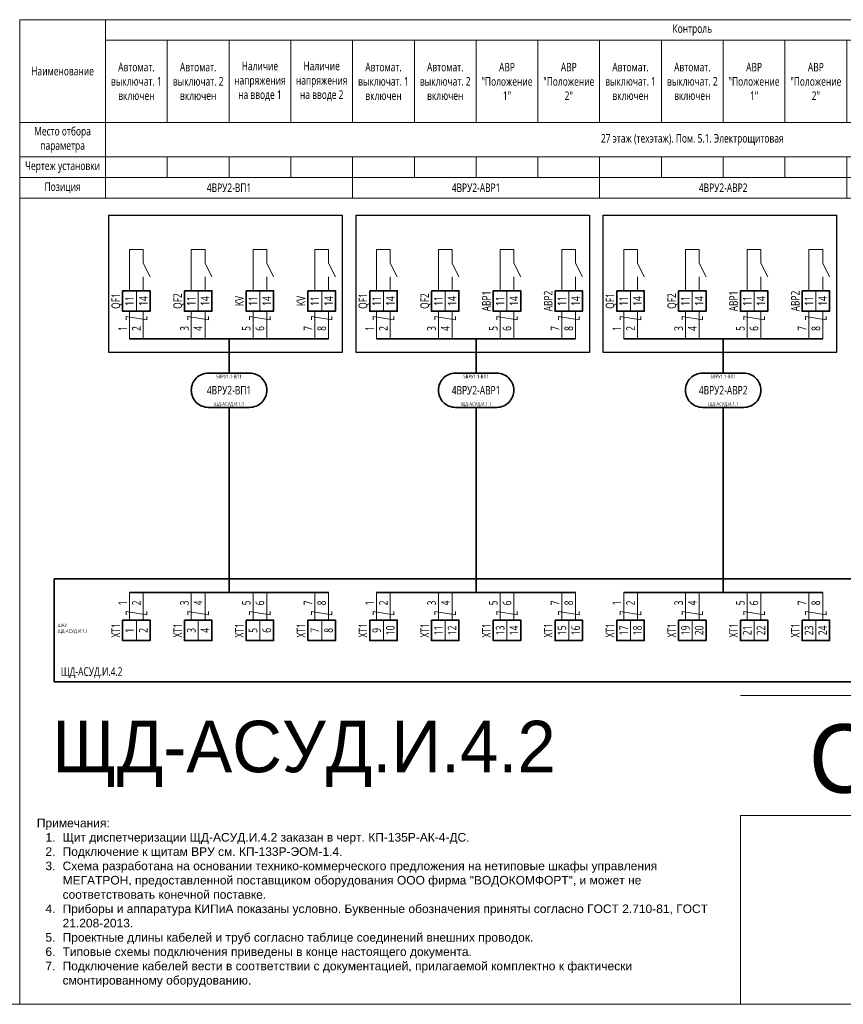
# Model space of a CAD drawing. Header units: millimetres. Extents: x -1173 to 6733, y -4591 to 345.
# Tile 3 of 93: x -572 to -332, y -4227 to -3940. Entities that reach past the tile are written whole.
import ezdxf
from ezdxf.enums import TextEntityAlignment as Align

# ---------------------------------------------------------------- set-up
doc = ezdxf.new("R2010")
doc.units = ezdxf.units.MM
doc.set_wipeout_variables(frame=1)
doc.layers.get('0').update_dxf_attribs({"lineweight": 15})
for name, color, linetype, lineweight in [('AK_Drawing', 7, 'Continuous', 35), ('AK_Drawing_Thin', 7, 'Continuous', 15), ('AK_Equipment', 7, 'Continuous', 35), ('AK_Multy_Wire', 7, 'Continuous', 35), ('AK_Table', 7, 'Continuous', 35), ('AK_Wire', 7, 'Continuous', 15), ('AK_Wire_Number', 7, 'Continuous', 15)]:
    doc.layers.add(name, color=color, linetype=linetype, lineweight=lineweight)
doc.layers.add('UNPLOTTED', color=2, linetype='Continuous', lineweight=15, plot=False)
doc.styles.add('CP.Text', font='arial.ttf')
doc.styles.add('PT Sans Narrow', font='PTN57F.ttf')
doc.styles.get("Standard").update_dxf_attribs({"font": 'arial.ttf'})
doc.styles.add('Trebuchet MS', font='trebuc.ttf', dxfattribs={"width": 0.75})

# ---------------------------------------------------------------- blocks, each defined once
blk = doc.blocks.new('*U1')
at = {"layer": 'UNPLOTTED'}
blk.add_line((0, 90), (-185, 90), dxfattribs=at)
for points in [[(0, 0), (-395, 0), (-395, 287), (0, 287)], [(-185, 55), (0, 55), (0, 0), (-185, 0)]]:
    blk.add_lwpolyline(points, close=True, dxfattribs=at)
blk = doc.blocks.new('*U717')
for p, q in [((0, 0), (0, -30)), ((378, 0), (0, 0)), ((0, -30), (378, -30))]:
    blk.add_line(p, q)
at = {"style": 'Trebuchet MS', "width": 0.75}
for tag, flags, p in [('NAME', 9, (-1, 0)), ('TYPE', 9, (-1, -3)), ('ASSYCODE', 9, (-1, -6)), ('MFG', 9, (-1, -9)), ('MESUREMENT_UNITS', 9, (-1, -13.44)), ('WEIGHT', 9, (-1, -18)), ('COUNT', 9, (-1, -16.98)), ('SORTING_SECTION', 9, (-1, -22.98)), ('XREF', 1, (-1, -24))]:
    blk.add_attdef(tag, text='', height=2, dxfattribs=dict(at, flags=flags)).set_placement(p, align=Align.RIGHT)
blk.add_attdef('TAG1', text='', height=2.5, dxfattribs=at).set_placement((2, -27), align=Align.MIDDLE_LEFT)
at = {"lineweight": 30, "width": 0.75, "flags": 104}
blk.add_attdef('CATDESC', text='', height=2.5, dxfattribs=at).set_placement((376, -25), align=Align.MIDDLE_RIGHT)
at = {"layer": 'UNPLOTTED', "style": 'Trebuchet MS', "width": 0.75, "flags": 8}
for tag, p in [('DESC1', (1, -3)), ('DESC2', (1, -5)), ('DESC3', (1, -7)), ('FAMILY', (1, -13.73)), ('SYSTEM_NAME', (1, -17.99)), ('POSITION_N', (1, -15.99))]:
    blk.add_attdef(tag, p, '', height=1, dxfattribs=at)
blk = doc.blocks.new('*T710')
at = {"layer": 'AK_Table', "color": 0, "linetype": 'ByBlock', "lineweight": -2, "transparency": 16777216}
for p, q in [((0, 0), (367, 0)), ((0, 0), (0, -52)), ((25, 0), (25, -52)), ((367, 0), (367, -52)), ((25, -6), (367, -6)), ((43, -6), (43, -30)), ((61, -6), (61, -30)), ((79, -6), (79, -30)), ((97, -6), (97, -30)), ((115, -6), (115, -30)), ((133, -6), (133, -30)), ((151, -6), (151, -30)), ((169, -6), (169, -30)), ((187, -6), (187, -30)), ((205, -6), (205, -30)), ((223, -6), (223, -30)), ((241, -6), (241, -30)), ((259, -6), (259, -30)), ((277, -6), (277, -30)), ((295, -6), (295, -30)), ((313, -6), (313, -30)), ((331, -6), (331, -30)), ((349, -6), (349, -30)), ((0, -30), (367, -30)), ((0, -40), (367, -40)), ((43, -40), (43, -46)), ((61, -40), (61, -46)), ((79, -40), (79, -46)), ((97, -40), (97, -52)), ((115, -40), (115, -46)), ((133, -40), (133, -46)), ((151, -40), (151, -46)), ((169, -40), (169, -52)), ((187, -40), (187, -46)), ((205, -40), (205, -46)), ((223, -40), (223, -46)), ((241, -40), (241, -52)), ((259, -40), (259, -46)), ((277, -40), (277, -46)), ((295, -40), (295, -46)), ((313, -40), (313, -46)), ((331, -40), (331, -46)), ((349, -40), (349, -46)), ((0, -46), (367, -46)), ((0, -52), (367, -52))]:
    blk.add_line(p, q, dxfattribs=at)
at = {"layer": 'AK_Table', "color": 0, "transparency": 16777216, "char_height": 2.5, "attachment_point": 5, "style": 'Trebuchet MS'}
for s, insert, width in [('Контроль ', (196, -3), 341), ('Автомат. выключат. 1 включен', (34, -18), 17), ('Автомат. выключат. 2 включен', (52, -18), 17), ('Наличие напряжения на вводе 1', (70, -18), 17), ('Наличие напряжения на вводе 2', (88, -18), 17), ('Автомат. выключат. 1 включен', (106, -18), 17), ('Автомат. выключат. 2 включен', (124, -18), 17), ('Автомат. выключат. 1 включен', (178, -18), 17), ('Автомат. выключат. 2 включен', (196, -18), 17), ('Автомат. выключат. 1 включен', (250, -18), 17), ('Автомат. выключат. 2 включен', (268, -18), 17), ('Автомат. выключат. 3 включен', (286, -18), 17), ('Наименование', (12.5, -15), 24), ('АВР "Положение 1"', (142, -18), 17), ('АВР "Положение 2"', (160, -18), 17), ('АВР "Положение 1"', (214, -18), 17), ('АВР "Положение 2"', (232, -18), 17), ('АВР 1 "Положение 1"', (304, -18), 17), ('АВР 1 "Положение 2"', (322, -18), 17), ('АВР2 "Положение 1"', (340, -18), 17), ('АВР2 "Положение 2"', (358, -18), 17), ('Место отбора параметра', (12.5, -35), 23), ('27 этаж (техэтаж). Пом. 5.1. Электрощитовая', (196, -35), 341), ('Чертеж установки', (12.5, -43), 23), ('Позиция', (12.5, -49), 23), ('4ВРУ2-ВП1', (61, -49), 71), ('4ВРУ2-АВР1', (133, -49), 71), ('4ВРУ2-АВР2', (205, -49), 71), ('4ВРУ2-АВР3', (304, -49), 125)]:
    blk.add_mtext(s, dxfattribs=dict(at, insert=insert, width=width))
blk = doc.blocks.new('*U217')
blk.add_wipeout([(0, 0), (0, -6), (8, -6), (8, 0)])
blk.add_lwpolyline([(0, 0), (8, 0), (8, -6), (0, -6)], close=True)
at = {"lineweight": -2}
blk.add_lwpolyline([(4, 0), (8, 0), (8, -6), (4, -6)], close=True, dxfattribs=at)
at = {"style": 'Trebuchet MS', "width": 0.75, "flags": 12}
for tag, p in [('TERM01', (2, -3)), ('TERM02', (6, -3))]:
    blk.add_attdef(tag, text='', height=2.5, rotation=90, dxfattribs=at).set_placement(p, align=Align.MIDDLE_CENTER)
at = {"style": 'Trebuchet MS', "width": 0.75}
blk.add_attdef('TAG1', text='', height=2.5, rotation=90, dxfattribs=at).set_placement((-2, -3), align=Align.MIDDLE_CENTER)
at = {"style": 'Trebuchet MS', "width": 0.75, "flags": 12}
for tag, p in [('NOTE01', (2, -7)), ('NOTE02', (6, -7))]:
    blk.add_attdef(tag, text='', height=2.5, rotation=90, dxfattribs=at).set_placement(p, align=Align.MIDDLE_RIGHT)
blk = doc.blocks.new('*U304')
blk.add_lwpolyline([(-6, 5), (6, 5, -0.414214), (11, 0), (11, 0, -0.414214), (6, -5), (-6, -5, -0.414214), (-11, 0), (-11, 0, -0.414214)], format="xyb", close=True)
at = {"style": 'Trebuchet MS', "width": 0.75}
blk.add_attdef('CA_CIRCUIT_NUMBER', text='', height=2.5, dxfattribs=at).set_placement((0, 0), align=Align.MIDDLE_CENTER)
at = {"lineweight": 30, "width": 0.75, "flags": 1}
blk.add_attdef('CA_CABLE_TYPE', text='', height=2.5, rotation=90, dxfattribs=at).set_placement((0, -25), align=Align.BOTTOM_CENTER)
at = {"style": 'Trebuchet MS', "width": 0.75}
blk.add_attdef('LENGTH', text='', height=2.5, rotation=90, dxfattribs=at).set_placement((2, -24.82), align=Align.MIDDLE_CENTER)
at = {"layer": 'UNPLOTTED', "style": 'Trebuchet MS', "width": 0.75}
for tag, p in [('LOAD_NAME', (0, 4)), ('PANEL_NAME', (0, -4))]:
    blk.add_attdef(tag, text='', height=1, dxfattribs=at).set_placement(p, align=Align.MIDDLE_CENTER)
blk = doc.blocks.new('*U696')
at = {"layer": 'AK_Wire'}
for points in [[(-2, -4), (-2, 4)], [(2, -4), (2, 4)], [(3, 2.5), (3, 1.5), (-3, 2.5), (-3, 1.5)]]:
    blk.add_lwpolyline(points, dxfattribs=at)
blk = doc.blocks.new('*U703')
at = {"layer": 'AK_Drawing', "color": 0, "linetype": 'ByBlock', "lineweight": -2, "transparency": 16777216}
for p in [(0, 0), (18, 0), (36, 0), (54, 0)]:
    blk.add_blockref('*U696', p, dxfattribs=at)
blk = doc.blocks.new('Z')
at = {"layer": 'AK_Wire'}
blk.add_lwpolyline([(3, 0.5), (3, -0.5), (-3, 0.5), (-3, -0.5)], dxfattribs=at)
blk = doc.blocks.new('*U704')
at = {"layer": 'AK_Wire'}
for points in [[(-2, -4), (-2, 4)], [(2, -4), (2, 4)]]:
    blk.add_lwpolyline(points, dxfattribs=at)
blk.add_blockref('Z', (0, -2), dxfattribs=at)
blk = doc.blocks.new('*U705')
at = {"layer": 'AK_Drawing', "color": 0, "linetype": 'ByBlock', "lineweight": -2, "transparency": 16777216}
for p in [(0, 0), (18, 0), (36, 0), (54, 0)]:
    blk.add_blockref('*U704', p, dxfattribs=at)
blk = doc.blocks.new('*U30')
blk.add_line((4, 0), (4, 4))
blk.add_lwpolyline([(6, 4), (4, 8), (4, 12), (0, 12), (0, 0)])
blk = doc.blocks.new('*U706')
at = {"layer": 'AK_Drawing_Thin'}
blk.add_blockref('*U30', (-4, -6.5), dxfattribs=at)
blk = doc.blocks.new('*U707')
at = {"layer": 'AK_Drawing', "color": 0, "linetype": 'ByBlock', "lineweight": -2, "transparency": 16777216}
for p in [(0, 0), (18, 0), (36, 0), (54, 0)]:
    blk.add_blockref('*U706', p, dxfattribs=at)
blk = doc.blocks.new('*U693')
at = {"layer": 'AK_Wire'}
for points in [[(-2, -4), (-2, 4)], [(2, -4), (2, 4)], [(3, 2.5), (3, 1.5), (-3, 2.5), (-3, 1.5)]]:
    blk.add_lwpolyline(points, dxfattribs=at)
blk = doc.blocks.new('*U708')
at = {"layer": 'AK_Drawing', "color": 0, "linetype": 'ByBlock', "lineweight": -2, "transparency": 16777216}
for p in [(0, 0), (18, 0), (36, 0), (54, 0)]:
    blk.add_blockref('*U693', p, dxfattribs=at)
blk = doc.blocks.new('*U709')
at = {"layer": 'AK_Drawing_Thin'}
blk.add_blockref('*U30', (-4, -6.5), dxfattribs=at)
blk = doc.blocks.new('*U692')
at = {"layer": 'AK_Drawing', "color": 0, "linetype": 'ByBlock', "lineweight": -2, "transparency": 16777216}
for p in [(0, 0), (18, 0), (36, 0), (54, 0)]:
    blk.add_blockref('*U709', p, dxfattribs=at)
blk = doc.blocks.new('*U694')
at = {"layer": 'AK_Wire'}
for points in [[(-2, -4), (-2, 4)], [(2, -4), (2, 4)]]:
    blk.add_lwpolyline(points, dxfattribs=at)
blk.add_blockref('Z', (0, -2), dxfattribs=at)
blk = doc.blocks.new('*U695')
at = {"layer": 'AK_Drawing', "color": 0, "linetype": 'ByBlock', "lineweight": -2, "transparency": 16777216}
for p in [(0, 0), (18, 0), (36, 0), (54, 0)]:
    blk.add_blockref('*U694', p, dxfattribs=at)
blk = doc.blocks.new('*U303')
blk.add_lwpolyline([(-6, 5), (6, 5, -0.414214), (11, 0), (11, 0, -0.414214), (6, -5), (-6, -5, -0.414214), (-11, 0), (-11, 0, -0.414214)], format="xyb", close=True)
at = {"style": 'Trebuchet MS', "width": 0.75}
blk.add_attdef('CA_CIRCUIT_NUMBER', text='', height=2.5, dxfattribs=at).set_placement((0, 0), align=Align.MIDDLE_CENTER)
at = {"lineweight": 30, "width": 0.75, "flags": 1}
blk.add_attdef('CA_CABLE_TYPE', text='', height=2.5, rotation=90, dxfattribs=at).set_placement((0, -25), align=Align.BOTTOM_CENTER)
at = {"style": 'Trebuchet MS', "width": 0.75}
blk.add_attdef('LENGTH', text='', height=2.5, rotation=90, dxfattribs=at).set_placement((2, -24.82), align=Align.MIDDLE_CENTER)
at = {"layer": 'UNPLOTTED', "style": 'Trebuchet MS', "width": 0.75}
for tag, p in [('LOAD_NAME', (0, 4)), ('PANEL_NAME', (0, -4))]:
    blk.add_attdef(tag, text='', height=1, dxfattribs=at).set_placement(p, align=Align.MIDDLE_CENTER)
blk = doc.blocks.new('*U700')
at = {"layer": 'AK_Wire'}
for points in [[(-2, -4), (-2, 4)], [(2, -4), (2, 4)], [(3, 2.5), (3, 1.5), (-3, 2.5), (-3, 1.5)]]:
    blk.add_lwpolyline(points, dxfattribs=at)
blk = doc.blocks.new('*U697')
at = {"layer": 'AK_Drawing', "color": 0, "linetype": 'ByBlock', "lineweight": -2, "transparency": 16777216}
for p in [(0, 0), (18, 0), (36, 0), (54, 0)]:
    blk.add_blockref('*U700', p, dxfattribs=at)
blk = doc.blocks.new('*U698')
at = {"layer": 'AK_Drawing_Thin'}
blk.add_blockref('*U30', (-4, -6.5), dxfattribs=at)
blk = doc.blocks.new('*U699')
at = {"layer": 'AK_Drawing', "color": 0, "linetype": 'ByBlock', "lineweight": -2, "transparency": 16777216}
for p in [(0, 0), (18, 0), (36, 0), (54, 0)]:
    blk.add_blockref('*U698', p, dxfattribs=at)
blk = doc.blocks.new('*U701')
at = {"layer": 'AK_Wire'}
for points in [[(-2, -4), (-2, 4)], [(2, -4), (2, 4)]]:
    blk.add_lwpolyline(points, dxfattribs=at)
blk.add_blockref('Z', (0, -2), dxfattribs=at)
blk = doc.blocks.new('*U702')
at = {"layer": 'AK_Drawing', "color": 0, "linetype": 'ByBlock', "lineweight": -2, "transparency": 16777216}
for p in [(0, 0), (18, 0), (36, 0), (54, 0)]:
    blk.add_blockref('*U701', p, dxfattribs=at)

msp = doc.modelspace()

# ---------------------------------------------------------------- linework, layer by layer
at = {"layer": 'AK_Drawing', "lineweight": 30}
for points in [[(-546, -3997), (-478, -3997), (-478, -4037), (-546, -4037)], [(-474, -3997), (-406, -3997), (-406, -4037), (-474, -4037)], [(-402, -3997), (-334, -3997), (-334, -4037), (-402, -4037)]]:
    msp.add_lwpolyline(points, close=True, dxfattribs=at)
at = {"layer": 'AK_Multy_Wire'}
for p, q in [((-482, -4033), (-540, -4033)), ((-410, -4033), (-468, -4033)), ((-338, -4033), (-396, -4033)), ((-482, -4107), (-540, -4107)), ((-410, -4107), (-468, -4107)), ((-338, -4107), (-396, -4107))]:
    msp.add_line(p, q, dxfattribs=at)
for points in [[(-511, -4033), (-511, -4043)], [(-439, -4033), (-439, -4043)], [(-367, -4033), (-367, -4043)], [(-511, -4053), (-511, -4107)], [(-439, -4053), (-439, -4107)], [(-367, -4053), (-367, -4107)]]:
    msp.add_lwpolyline(points, dxfattribs=at)
at = {"layer": 'UNPLOTTED', "color": 2, "true_color": 0xf1eb1f}
msp.add_xline((-778, -4227), (1, 0), dxfattribs=at)

# ---------------------------------------------------------------- block references
msp.add_blockref('*T710', (-572, -3940))
at = {"layer": 'AK_Drawing'}
msp.add_blockref('*U695', (-466, -4111), dxfattribs=at)
at = {"layer": 'AK_Equipment'}
ref = msp.add_blockref('*U717', (-562, -4103), dxfattribs=at)
ref.add_attrib('TAG1', 'ЩД-АСУД.И.4.2', dxfattribs={"layer": '0', "height": 2.5, "style": 'Trebuchet MS', "width": 0.75}).set_placement((-560, -4130), align=Align.MIDDLE_LEFT)
ref.add_attrib('FAMILY', 'ШАУ', (-561, -4117.01), dxfattribs={"layer": 'UNPLOTTED', "height": 1, "style": 'Trebuchet MS', "width": 0.75})
ref.add_attrib('POSITION_N', 'ЩД-АСУД.И.1.1', (-561, -4118.72), dxfattribs={"layer": 'UNPLOTTED', "height": 1, "style": 'Trebuchet MS', "width": 0.75})
at = {"layer": 'AK_Multy_Wire', "ltscale": 10}
for name, p, values in [('*U304', (-511, -4048), {'CA_CIRCUIT_NUMBER': '4ВРУ2-ВП1', 'PANEL_NAME': 'ЩД-АСУД.И.1.1', 'LOAD_NAME': '5ВРУ1.1-ВП1'}), ('*U303', (-439, -4048), {'CA_CIRCUIT_NUMBER': '4ВРУ2-АВР1', 'PANEL_NAME': 'ЩД-АСУД.И.1.1', 'LOAD_NAME': '5ВРУ1.1-ВП1'}), ('*U303', (-367, -4048), {'CA_CIRCUIT_NUMBER': '4ВРУ2-АВР2', 'PANEL_NAME': 'ЩД-АСУД.И.1.1', 'LOAD_NAME': '5ВРУ1.1-ВП1'})]:
    msp.add_blockref(name, p, dxfattribs=at).add_auto_attribs(values)
at = {"layer": 'UNPLOTTED'}
msp.add_blockref('*U1', (-177, -4227), dxfattribs=at)

# ---------------------------------------------------------------- texts
at = {"insert": (-567, -4222), "char_height": 2.5, "width": 200, "attachment_point": 7, "style": 'CP.Text'}
msp.add_mtext('\\pxql;Примечания:\\P\\pi-2,l3,t3;1. ^IЩит диспетчеризации ЩД-АСУД.И.4.2 заказан в черт. КП-135Р-АК-4-ДС.\\P2.^IПодключение к щитам ВРУ см. КП-133Р-ЭОМ-1.4.\\P3.^IСхема разработана на основании технико-коммерческого предложения на нетиповые шкафы управления МЕГАТРОН, предоставленной поставщиком оборудования ООО фирма "ВОДОКОМФОРТ", и может не соответствовать конечной поставке.\\P4.^IПриборы и аппаратура КИПиА показаны условно. Буквенные обозначения приняты согласно ГОСТ 2.710-81, ГОСТ 21.208-2013.\\P5.^IПроектные длины кабелей и труб согласно таблице соединений внешних проводок.\\P6.^IТиповые схемы подключения приведены в конце настоящего документа.\\P7.^IПодключение кабелей вести в соответствии с документацией, прилагаемой комплектно к фактически смонтированному оборудованию.', dxfattribs=at)
at = {"layer": 'AK_Wire_Number', "style": 'Trebuchet MS', "width": 0.75}
for s, p in [('1', (-540, -4030)), ('2', (-536, -4030)), ('3', (-522, -4030)), ('4', (-518, -4030)), ('5', (-504, -4030)), ('6', (-500, -4030)), ('7', (-486, -4030)), ('8', (-482, -4030)), ('1', (-468, -4030)), ('2', (-464, -4030)), ('3', (-450, -4030)), ('4', (-446, -4030)), ('5', (-432, -4030)), ('6', (-428, -4030)), ('7', (-414, -4030)), ('8', (-410, -4030)), ('1', (-396, -4030)), ('2', (-392, -4030)), ('3', (-378, -4030)), ('4', (-374, -4030)), ('5', (-360, -4030)), ('6', (-356, -4030)), ('7', (-342, -4030)), ('8', (-338, -4030)), ('1', (-540, -4110)), ('2', (-536, -4110)), ('3', (-522, -4110)), ('4', (-518, -4110)), ('5', (-504, -4110)), ('6', (-500, -4110)), ('7', (-486, -4110)), ('8', (-482, -4110)), ('1', (-468, -4110)), ('2', (-464, -4110)), ('3', (-450, -4110)), ('4', (-446, -4110)), ('5', (-432, -4110)), ('6', (-428, -4110)), ('7', (-414, -4110)), ('8', (-410, -4110)), ('1', (-396, -4110)), ('2', (-392, -4110)), ('3', (-378, -4110)), ('4', (-374, -4110)), ('5', (-360, -4110)), ('6', (-356, -4110)), ('7', (-342, -4110)), ('8', (-338, -4110))]:
    msp.add_text(s, height=2.5, rotation=90, dxfattribs=at).set_placement(p, align=Align.BOTTOM_CENTER)
at = {"layer": 'UNPLOTTED', "style": 'PT Sans Narrow'}
msp.add_text('ЩД-АСУД.И.4.2', height=15, dxfattribs=at).set_placement((-562.51, -4159.35))
msp.add_text('С5.7', height=20, dxfattribs=at).set_placement((-285.51, -4165.35), align=Align.RIGHT)

# ---------------------------------------------------------------- next in the draw order: block references
at = {"layer": 'AK_Equipment', "lineweight": 15}
ref = msp.add_blockref('*U217', (-542, -4019), dxfattribs=at)
ref.add_attrib('TAG1', 'QF1', dxfattribs={"layer": '0', "height": 2.5, "rotation": 90, "style": 'Trebuchet MS', "width": 0.75}).set_placement((-544, -4022), align=Align.MIDDLE_CENTER)
ref.add_attrib('TERM01', '11', dxfattribs={"layer": '0', "height": 2.5, "rotation": 90, "style": 'Trebuchet MS', "width": 0.75}).set_placement((-540, -4022), align=Align.MIDDLE_CENTER)
ref.add_attrib('TERM02', '14', dxfattribs={"layer": '0', "height": 2.5, "rotation": 90, "style": 'Trebuchet MS', "width": 0.75}).set_placement((-536, -4022), align=Align.MIDDLE_CENTER)
ref = msp.add_blockref('*U217', (-524, -4019), dxfattribs=at)
ref.add_attrib('TAG1', 'QF2', dxfattribs={"layer": '0', "height": 2.5, "rotation": 90, "style": 'Trebuchet MS', "width": 0.75}).set_placement((-526, -4022), align=Align.MIDDLE_CENTER)
ref.add_attrib('TERM01', '11', dxfattribs={"layer": '0', "height": 2.5, "rotation": 90, "style": 'Trebuchet MS', "width": 0.75}).set_placement((-522, -4022), align=Align.MIDDLE_CENTER)
ref.add_attrib('TERM02', '14', dxfattribs={"layer": '0', "height": 2.5, "rotation": 90, "style": 'Trebuchet MS', "width": 0.75}).set_placement((-518, -4022), align=Align.MIDDLE_CENTER)
ref = msp.add_blockref('*U217', (-506, -4019), dxfattribs=at)
ref.add_attrib('TAG1', 'KV', dxfattribs={"layer": '0', "height": 2.5, "rotation": 90, "style": 'Trebuchet MS', "width": 0.75}).set_placement((-508, -4022), align=Align.MIDDLE_CENTER)
ref.add_attrib('TERM01', '11', dxfattribs={"layer": '0', "height": 2.5, "rotation": 90, "style": 'Trebuchet MS', "width": 0.75}).set_placement((-504, -4022), align=Align.MIDDLE_CENTER)
ref.add_attrib('TERM02', '14', dxfattribs={"layer": '0', "height": 2.5, "rotation": 90, "style": 'Trebuchet MS', "width": 0.75}).set_placement((-500, -4022), align=Align.MIDDLE_CENTER)
ref = msp.add_blockref('*U217', (-470, -4019), dxfattribs=at)
ref.add_attrib('TAG1', 'QF1', dxfattribs={"layer": '0', "height": 2.5, "rotation": 90, "style": 'Trebuchet MS', "width": 0.75}).set_placement((-472, -4022), align=Align.MIDDLE_CENTER)
ref.add_attrib('TERM01', '11', dxfattribs={"layer": '0', "height": 2.5, "rotation": 90, "style": 'Trebuchet MS', "width": 0.75}).set_placement((-468, -4022), align=Align.MIDDLE_CENTER)
ref.add_attrib('TERM02', '14', dxfattribs={"layer": '0', "height": 2.5, "rotation": 90, "style": 'Trebuchet MS', "width": 0.75}).set_placement((-464, -4022), align=Align.MIDDLE_CENTER)
ref = msp.add_blockref('*U217', (-452, -4019), dxfattribs=at)
ref.add_attrib('TAG1', 'QF2', dxfattribs={"layer": '0', "height": 2.5, "rotation": 90, "style": 'Trebuchet MS', "width": 0.75}).set_placement((-454, -4022), align=Align.MIDDLE_CENTER)
ref.add_attrib('TERM01', '11', dxfattribs={"layer": '0', "height": 2.5, "rotation": 90, "style": 'Trebuchet MS', "width": 0.75}).set_placement((-450, -4022), align=Align.MIDDLE_CENTER)
ref.add_attrib('TERM02', '14', dxfattribs={"layer": '0', "height": 2.5, "rotation": 90, "style": 'Trebuchet MS', "width": 0.75}).set_placement((-446, -4022), align=Align.MIDDLE_CENTER)
ref = msp.add_blockref('*U217', (-398, -4019), dxfattribs=at)
ref.add_attrib('TAG1', 'QF1', dxfattribs={"layer": '0', "height": 2.5, "rotation": 90, "style": 'Trebuchet MS', "width": 0.75}).set_placement((-400, -4022), align=Align.MIDDLE_CENTER)
ref.add_attrib('TERM01', '11', dxfattribs={"layer": '0', "height": 2.5, "rotation": 90, "style": 'Trebuchet MS', "width": 0.75}).set_placement((-396, -4022), align=Align.MIDDLE_CENTER)
ref.add_attrib('TERM02', '14', dxfattribs={"layer": '0', "height": 2.5, "rotation": 90, "style": 'Trebuchet MS', "width": 0.75}).set_placement((-392, -4022), align=Align.MIDDLE_CENTER)
ref = msp.add_blockref('*U217', (-380, -4019), dxfattribs=at)
ref.add_attrib('TAG1', 'QF2', dxfattribs={"layer": '0', "height": 2.5, "rotation": 90, "style": 'Trebuchet MS', "width": 0.75}).set_placement((-382, -4022), align=Align.MIDDLE_CENTER)
ref.add_attrib('TERM01', '11', dxfattribs={"layer": '0', "height": 2.5, "rotation": 90, "style": 'Trebuchet MS', "width": 0.75}).set_placement((-378, -4022), align=Align.MIDDLE_CENTER)
ref.add_attrib('TERM02', '14', dxfattribs={"layer": '0', "height": 2.5, "rotation": 90, "style": 'Trebuchet MS', "width": 0.75}).set_placement((-374, -4022), align=Align.MIDDLE_CENTER)
ref = msp.add_blockref('*U217', (-542, -4115), dxfattribs=at)
ref.add_attrib('TAG1', 'XT1', dxfattribs={"layer": '0', "height": 2.5, "rotation": 90, "style": 'Trebuchet MS', "width": 0.75}).set_placement((-544, -4118), align=Align.MIDDLE_CENTER)
ref.add_attrib('TERM01', '1', dxfattribs={"layer": '0', "height": 2.5, "rotation": 90, "style": 'Trebuchet MS', "width": 0.75}).set_placement((-540, -4118), align=Align.MIDDLE_CENTER)
ref.add_attrib('TERM02', '2', dxfattribs={"layer": '0', "height": 2.5, "rotation": 90, "style": 'Trebuchet MS', "width": 0.75}).set_placement((-536, -4118), align=Align.MIDDLE_CENTER)
ref = msp.add_blockref('*U217', (-524, -4115), dxfattribs=at)
ref.add_attrib('TAG1', 'XT1', dxfattribs={"layer": '0', "height": 2.5, "rotation": 90, "style": 'Trebuchet MS', "width": 0.75}).set_placement((-526, -4118), align=Align.MIDDLE_CENTER)
ref.add_attrib('TERM01', '3', dxfattribs={"layer": '0', "height": 2.5, "rotation": 90, "style": 'Trebuchet MS', "width": 0.75}).set_placement((-522, -4118), align=Align.MIDDLE_CENTER)
ref.add_attrib('TERM02', '4', dxfattribs={"layer": '0', "height": 2.5, "rotation": 90, "style": 'Trebuchet MS', "width": 0.75}).set_placement((-518, -4118), align=Align.MIDDLE_CENTER)
ref = msp.add_blockref('*U217', (-506, -4115), dxfattribs=at)
ref.add_attrib('TAG1', 'XT1', dxfattribs={"layer": '0', "height": 2.5, "rotation": 90, "style": 'Trebuchet MS', "width": 0.75}).set_placement((-508, -4118), align=Align.MIDDLE_CENTER)
ref.add_attrib('TERM01', '5', dxfattribs={"layer": '0', "height": 2.5, "rotation": 90, "style": 'Trebuchet MS', "width": 0.75}).set_placement((-504, -4118), align=Align.MIDDLE_CENTER)
ref.add_attrib('TERM02', '6', dxfattribs={"layer": '0', "height": 2.5, "rotation": 90, "style": 'Trebuchet MS', "width": 0.75}).set_placement((-500, -4118), align=Align.MIDDLE_CENTER)
ref = msp.add_blockref('*U217', (-470, -4115), dxfattribs=at)
ref.add_attrib('TAG1', 'XT1', dxfattribs={"layer": '0', "height": 2.5, "rotation": 90, "style": 'Trebuchet MS', "width": 0.75}).set_placement((-472, -4118), align=Align.MIDDLE_CENTER)
ref.add_attrib('TERM01', '9', dxfattribs={"layer": '0', "height": 2.5, "rotation": 90, "style": 'Trebuchet MS', "width": 0.75}).set_placement((-468, -4118), align=Align.MIDDLE_CENTER)
ref.add_attrib('TERM02', '10', dxfattribs={"layer": '0', "height": 2.5, "rotation": 90, "style": 'Trebuchet MS', "width": 0.75}).set_placement((-464, -4118), align=Align.MIDDLE_CENTER)
ref = msp.add_blockref('*U217', (-452, -4115), dxfattribs=at)
ref.add_attrib('TAG1', 'XT1', dxfattribs={"layer": '0', "height": 2.5, "rotation": 90, "style": 'Trebuchet MS', "width": 0.75}).set_placement((-454, -4118), align=Align.MIDDLE_CENTER)
ref.add_attrib('TERM01', '11', dxfattribs={"layer": '0', "height": 2.5, "rotation": 90, "style": 'Trebuchet MS', "width": 0.75}).set_placement((-450, -4118), align=Align.MIDDLE_CENTER)
ref.add_attrib('TERM02', '12', dxfattribs={"layer": '0', "height": 2.5, "rotation": 90, "style": 'Trebuchet MS', "width": 0.75}).set_placement((-446, -4118), align=Align.MIDDLE_CENTER)
ref = msp.add_blockref('*U217', (-434, -4115), dxfattribs=at)
ref.add_attrib('TAG1', 'XT1', dxfattribs={"layer": '0', "height": 2.5, "rotation": 90, "style": 'Trebuchet MS', "width": 0.75}).set_placement((-436, -4118), align=Align.MIDDLE_CENTER)
ref.add_attrib('TERM01', '13', dxfattribs={"layer": '0', "height": 2.5, "rotation": 90, "style": 'Trebuchet MS', "width": 0.75}).set_placement((-432, -4118), align=Align.MIDDLE_CENTER)
ref.add_attrib('TERM02', '14', dxfattribs={"layer": '0', "height": 2.5, "rotation": 90, "style": 'Trebuchet MS', "width": 0.75}).set_placement((-428, -4118), align=Align.MIDDLE_CENTER)
ref = msp.add_blockref('*U217', (-416, -4115), dxfattribs=at)
ref.add_attrib('TAG1', 'XT1', dxfattribs={"layer": '0', "height": 2.5, "rotation": 90, "style": 'Trebuchet MS', "width": 0.75}).set_placement((-418, -4118), align=Align.MIDDLE_CENTER)
ref.add_attrib('TERM01', '15', dxfattribs={"layer": '0', "height": 2.5, "rotation": 90, "style": 'Trebuchet MS', "width": 0.75}).set_placement((-414, -4118), align=Align.MIDDLE_CENTER)
ref.add_attrib('TERM02', '16', dxfattribs={"layer": '0', "height": 2.5, "rotation": 90, "style": 'Trebuchet MS', "width": 0.75}).set_placement((-410, -4118), align=Align.MIDDLE_CENTER)
ref = msp.add_blockref('*U217', (-398, -4115), dxfattribs=at)
ref.add_attrib('TAG1', 'XT1', dxfattribs={"layer": '0', "height": 2.5, "rotation": 90, "style": 'Trebuchet MS', "width": 0.75}).set_placement((-400, -4118), align=Align.MIDDLE_CENTER)
ref.add_attrib('TERM01', '17', dxfattribs={"layer": '0', "height": 2.5, "rotation": 90, "style": 'Trebuchet MS', "width": 0.75}).set_placement((-396, -4118), align=Align.MIDDLE_CENTER)
ref.add_attrib('TERM02', '18', dxfattribs={"layer": '0', "height": 2.5, "rotation": 90, "style": 'Trebuchet MS', "width": 0.75}).set_placement((-392, -4118), align=Align.MIDDLE_CENTER)
ref = msp.add_blockref('*U217', (-380, -4115), dxfattribs=at)
ref.add_attrib('TAG1', 'XT1', dxfattribs={"layer": '0', "height": 2.5, "rotation": 90, "style": 'Trebuchet MS', "width": 0.75}).set_placement((-382, -4118), align=Align.MIDDLE_CENTER)
ref.add_attrib('TERM01', '19', dxfattribs={"layer": '0', "height": 2.5, "rotation": 90, "style": 'Trebuchet MS', "width": 0.75}).set_placement((-378, -4118), align=Align.MIDDLE_CENTER)
ref.add_attrib('TERM02', '20', dxfattribs={"layer": '0', "height": 2.5, "rotation": 90, "style": 'Trebuchet MS', "width": 0.75}).set_placement((-374, -4118), align=Align.MIDDLE_CENTER)
ref = msp.add_blockref('*U217', (-362, -4115), dxfattribs=at)
ref.add_attrib('TAG1', 'XT1', dxfattribs={"layer": '0', "height": 2.5, "rotation": 90, "style": 'Trebuchet MS', "width": 0.75}).set_placement((-364, -4118), align=Align.MIDDLE_CENTER)
ref.add_attrib('TERM01', '21', dxfattribs={"layer": '0', "height": 2.5, "rotation": 90, "style": 'Trebuchet MS', "width": 0.75}).set_placement((-360, -4118), align=Align.MIDDLE_CENTER)
ref.add_attrib('TERM02', '22', dxfattribs={"layer": '0', "height": 2.5, "rotation": 90, "style": 'Trebuchet MS', "width": 0.75}).set_placement((-356, -4118), align=Align.MIDDLE_CENTER)
ref = msp.add_blockref('*U217', (-344, -4115), dxfattribs=at)
ref.add_attrib('TAG1', 'XT1', dxfattribs={"layer": '0', "height": 2.5, "rotation": 90, "style": 'Trebuchet MS', "width": 0.75}).set_placement((-346, -4118), align=Align.MIDDLE_CENTER)
ref.add_attrib('TERM01', '23', dxfattribs={"layer": '0', "height": 2.5, "rotation": 90, "style": 'Trebuchet MS', "width": 0.75}).set_placement((-342, -4118), align=Align.MIDDLE_CENTER)
ref.add_attrib('TERM02', '24', dxfattribs={"layer": '0', "height": 2.5, "rotation": 90, "style": 'Trebuchet MS', "width": 0.75}).set_placement((-338, -4118), align=Align.MIDDLE_CENTER)

# ---------------------------------------------------------------- next in the draw order: block references
at = {"layer": 'AK_Drawing'}
for name, p in [('*U707', (-536, -4012.5)), ('*U692', (-464, -4012.5)), ('*U699', (-392, -4012.5)), ('*U703', (-538, -4029)), ('*U708', (-466, -4029)), ('*U697', (-394, -4029)), ('*U705', (-538, -4111)), ('*U702', (-394, -4111))]:
    msp.add_blockref(name, p, dxfattribs=at)

# ---------------------------------------------------------------- next in the draw order: block references
at = {"layer": 'AK_Equipment', "lineweight": 15}
ref = msp.add_blockref('*U217', (-488, -4019), dxfattribs=at)
ref.add_attrib('TAG1', 'KV', dxfattribs={"layer": '0', "height": 2.5, "rotation": 90, "style": 'Trebuchet MS', "width": 0.75}).set_placement((-490, -4022), align=Align.MIDDLE_CENTER)
ref.add_attrib('TERM01', '11', dxfattribs={"layer": '0', "height": 2.5, "rotation": 90, "style": 'Trebuchet MS', "width": 0.75}).set_placement((-486, -4022), align=Align.MIDDLE_CENTER)
ref.add_attrib('TERM02', '14', dxfattribs={"layer": '0', "height": 2.5, "rotation": 90, "style": 'Trebuchet MS', "width": 0.75}).set_placement((-482, -4022), align=Align.MIDDLE_CENTER)
ref = msp.add_blockref('*U217', (-434, -4019), dxfattribs=at)
ref.add_attrib('TAG1', 'АВР1', dxfattribs={"layer": '0', "height": 2.5, "rotation": 90, "style": 'Trebuchet MS', "width": 0.75}).set_placement((-436, -4022), align=Align.MIDDLE_CENTER)
ref.add_attrib('TERM01', '11', dxfattribs={"layer": '0', "height": 2.5, "rotation": 90, "style": 'Trebuchet MS', "width": 0.75}).set_placement((-432, -4022), align=Align.MIDDLE_CENTER)
ref.add_attrib('TERM02', '14', dxfattribs={"layer": '0', "height": 2.5, "rotation": 90, "style": 'Trebuchet MS', "width": 0.75}).set_placement((-428, -4022), align=Align.MIDDLE_CENTER)
ref = msp.add_blockref('*U217', (-416, -4019), dxfattribs=at)
ref.add_attrib('TAG1', 'АВР2', dxfattribs={"layer": '0', "height": 2.5, "rotation": 90, "style": 'Trebuchet MS', "width": 0.75}).set_placement((-418, -4022), align=Align.MIDDLE_CENTER)
ref.add_attrib('TERM01', '11', dxfattribs={"layer": '0', "height": 2.5, "rotation": 90, "style": 'Trebuchet MS', "width": 0.75}).set_placement((-414, -4022), align=Align.MIDDLE_CENTER)
ref.add_attrib('TERM02', '14', dxfattribs={"layer": '0', "height": 2.5, "rotation": 90, "style": 'Trebuchet MS', "width": 0.75}).set_placement((-410, -4022), align=Align.MIDDLE_CENTER)
ref = msp.add_blockref('*U217', (-362, -4019), dxfattribs=at)
ref.add_attrib('TAG1', 'АВР1', dxfattribs={"layer": '0', "height": 2.5, "rotation": 90, "style": 'Trebuchet MS', "width": 0.75}).set_placement((-364, -4022), align=Align.MIDDLE_CENTER)
ref.add_attrib('TERM01', '11', dxfattribs={"layer": '0', "height": 2.5, "rotation": 90, "style": 'Trebuchet MS', "width": 0.75}).set_placement((-360, -4022), align=Align.MIDDLE_CENTER)
ref.add_attrib('TERM02', '14', dxfattribs={"layer": '0', "height": 2.5, "rotation": 90, "style": 'Trebuchet MS', "width": 0.75}).set_placement((-356, -4022), align=Align.MIDDLE_CENTER)
ref = msp.add_blockref('*U217', (-344, -4019), dxfattribs=at)
ref.add_attrib('TAG1', 'АВР2', dxfattribs={"layer": '0', "height": 2.5, "rotation": 90, "style": 'Trebuchet MS', "width": 0.75}).set_placement((-346, -4022), align=Align.MIDDLE_CENTER)
ref.add_attrib('TERM01', '11', dxfattribs={"layer": '0', "height": 2.5, "rotation": 90, "style": 'Trebuchet MS', "width": 0.75}).set_placement((-342, -4022), align=Align.MIDDLE_CENTER)
ref.add_attrib('TERM02', '14', dxfattribs={"layer": '0', "height": 2.5, "rotation": 90, "style": 'Trebuchet MS', "width": 0.75}).set_placement((-338, -4022), align=Align.MIDDLE_CENTER)
ref = msp.add_blockref('*U217', (-488, -4115), dxfattribs=at)
ref.add_attrib('TAG1', 'XT1', dxfattribs={"layer": '0', "height": 2.5, "rotation": 90, "style": 'Trebuchet MS', "width": 0.75}).set_placement((-490, -4118), align=Align.MIDDLE_CENTER)
ref.add_attrib('TERM01', '7', dxfattribs={"layer": '0', "height": 2.5, "rotation": 90, "style": 'Trebuchet MS', "width": 0.75}).set_placement((-486, -4118), align=Align.MIDDLE_CENTER)
ref.add_attrib('TERM02', '8', dxfattribs={"layer": '0', "height": 2.5, "rotation": 90, "style": 'Trebuchet MS', "width": 0.75}).set_placement((-482, -4118), align=Align.MIDDLE_CENTER)

doc.saveas('drawing.dxf')
